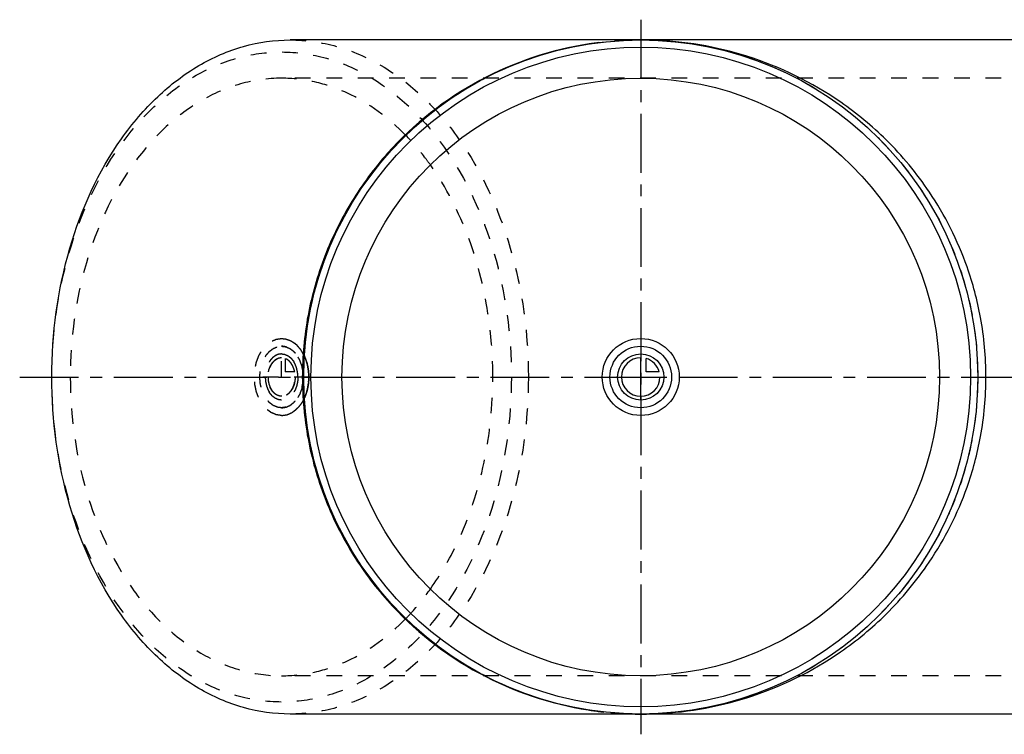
# Model space of a CAD drawing. Header units: millimetres. Extents: x 119 to 880, y 352 to 648.
# Tile 1 of 2: x 119 to 528, y 352 to 648. Entities that reach past the tile are written whole.
import ezdxf

# ---------------------------------------------------------------- set-up
doc = ezdxf.new("R2010")
doc.units = ezdxf.units.MM
doc.header["$LTSCALE"] = 65.185185
doc.linetypes.add('CENTER', pattern=[0.6, 0.375, -0.075, 0.075, -0.075])
doc.linetypes.add('HIDDEN', pattern=[0.2, 0.1, -0.1])
for name, color, linetype in [('ACHSEN_S', 7, 'CONTINUOUS'), ('FASEN', 7, 'CONTINUOUS'), ('KOERPER', 7, 'CONTINUOUS'), ('KONST.EL_MIT_GEO', 7, 'CONTINUOUS'), ('KURVEN', 7, 'CONTINUOUS')]:
    doc.layers.add(name, color=color, linetype=linetype)

msp = doc.modelspace()

# ---------------------------------------------------------------- linework, layer by layer
at = {"layer": 'ACHSEN_S', "color": 2, "linetype": 'CENTER'}
for p, q in [((376.96, 648.41), (376.96, 351.59)), ((118.97, 500), (880, 500))]:
    msp.add_line(p, q, dxfattribs=at)
at = {"layer": 'FASEN', "color": 7, "linetype": 'Continuous'}
for radius in [140, 137]:
    msp.add_circle((376.96, 500), radius, dxfattribs=at)
for points, knots in [([(132.3, 500), (132.3, 518.03), (137, 552.99), (154.83, 592.42), (175.38, 616.62), (192.62, 629.86), (211.5, 638.11), (224.8, 640), (231.3, 640)], [0, 0, 0, 0, 0.287048, 0.553568, 0.675502, 0.789331, 0.896544, 1, 1, 1, 1]), ([(231.3, 360), (224.8, 360), (211.5, 361.89), (192.62, 370.14), (175.38, 383.38), (154.83, 407.58), (137, 447.01), (132.3, 481.97), (132.3, 500)], [0, 0, 0, 0, 0.103456, 0.210669, 0.324498, 0.446432, 0.712952, 1, 1, 1, 1])]:
    msp.add_open_spline(points, degree=3, knots=knots, dxfattribs=at)
at = {"layer": 'FASEN', "color": 8, "linetype": 'HIDDEN'}
for points, knots in [([(231.3, 640), (237.8, 640), (251.1, 638.11), (269.98, 629.86), (287.22, 616.62), (307.77, 592.42), (325.6, 552.99), (330.29, 518.03), (330.29, 500)], [0, 0, 0, 0, 0.103456, 0.210669, 0.324498, 0.446432, 0.712952, 1, 1, 1, 1]), ([(132.3, 500), (132.3, 517.39), (136.83, 551.1), (154.02, 589.12), (173.84, 612.45), (190.46, 625.22), (208.68, 633.18), (227.76, 635.89), (246.85, 633.18), (265.06, 625.22), (281.69, 612.45), (301.51, 589.12), (318.69, 551.1), (323.22, 517.39), (323.22, 500)], [0, 0, 0, 0, 0.143524, 0.276784, 0.337751, 0.394666, 0.448272, 0.5, 0.551728, 0.605334, 0.662249, 0.723216, 0.856476, 1, 1, 1, 1]), ([(323.22, 500), (323.22, 482.61), (318.69, 448.9), (301.51, 410.88), (281.69, 387.55), (265.06, 374.78), (246.85, 366.82), (227.76, 364.11), (208.68, 366.82), (190.46, 374.78), (173.84, 387.55), (154.02, 410.88), (136.83, 448.9), (132.3, 482.61), (132.3, 500)], [0, 0, 0, 0, 0.143524, 0.276784, 0.337751, 0.394666, 0.448272, 0.5, 0.551728, 0.605334, 0.662249, 0.723216, 0.856476, 1, 1, 1, 1]), ([(330.29, 500), (330.29, 481.97), (325.6, 447.01), (307.77, 407.58), (287.22, 383.38), (269.98, 370.14), (251.1, 361.89), (237.8, 360), (231.3, 360)], [0, 0, 0, 0, 0.287048, 0.553568, 0.675502, 0.789331, 0.896544, 1, 1, 1, 1])]:
    msp.add_open_spline(points, degree=3, knots=knots, dxfattribs=at)
at = {"layer": 'KOERPER', "color": 7, "linetype": 'Continuous'}
for p, q in [((772.24, 640), (231.3, 640)), ((772.24, 360), (231.3, 360))]:
    msp.add_line(p, q, dxfattribs=at)
at = {"layer": 'KOERPER', "color": 8, "linetype": 'HIDDEN'}
for p, q in [((774.36, 624.1), (227.76, 624.1)), ((774.36, 375.9), (227.76, 375.9))]:
    msp.add_line(p, q, dxfattribs=at)
at = {"layer": 'KOERPER', "color": 7, "linetype": 'Continuous'}
msp.add_circle((376.96, 500), 124.1, dxfattribs=at)
at = {"layer": 'KOERPER', "color": 8, "linetype": 'HIDDEN'}
for points, knots in [([(227.76, 624.1), (222, 624.1), (210.21, 622.43), (193.48, 615.11), (178.19, 603.37), (159.98, 581.92), (144.17, 546.97), (140.01, 515.99), (140.01, 500)], [0, 0, 0, 0, 0.103456, 0.210669, 0.324498, 0.446432, 0.712951, 1, 1, 1, 1]), ([(279.36, 600.38), (272.35, 607.59), (260.16, 616.72), (241.72, 623.04), (232.37, 624.1), (227.76, 624.1)], [0, 0, 0, 0, 0.518936, 0.762291, 1, 1, 1, 1]), ([(289.59, 588.06), (288.8, 589.17), (285.63, 593.47), (282.13, 597.53), (279.36, 600.38)], [0, 0, 0, 0, 0.255073, 1, 1, 1, 1]), ([(315.52, 500), (315.52, 508.13), (313.41, 538.88), (302.78, 569.55), (289.59, 588.06)], [0, 0, 0, 0, 0.263351, 1, 1, 1, 1]), ([(140.01, 500), (140.01, 484.01), (144.17, 453.03), (159.98, 418.08), (178.19, 396.63), (193.48, 384.89), (210.21, 377.57), (222, 375.9), (227.76, 375.9)], [0, 0, 0, 0, 0.287049, 0.553568, 0.675502, 0.789331, 0.896544, 1, 1, 1, 1]), ([(289.59, 411.94), (293.81, 417.86), (309.31, 444.71), (315.52, 476.4), (315.52, 500)], [0, 0, 0, 0, 0.23556, 1, 1, 1, 1]), ([(279.36, 399.62), (280.27, 400.56), (283.92, 404.46), (287.26, 408.65), (289.59, 411.94)], [0, 0, 0, 0, 0.245107, 1, 1, 1, 1]), ([(227.76, 375.9), (232.37, 375.9), (241.72, 376.96), (260.16, 383.28), (272.35, 392.41), (279.36, 399.62)], [0, 0, 0, 0, 0.237709, 0.481064, 1, 1, 1, 1])]:
    msp.add_open_spline(points, degree=3, knots=knots, dxfattribs=at)
at = {"layer": 'KONST.EL_MIT_GEO', "color": 8, "linetype": 'HIDDEN'}
for p, q in [((372.7, 639.94), (372.53, 639.93)), ((381.5, 639.93), (380.7, 639.95)), ((372.6, 360.07), (372.8, 360.06)), ((381.17, 360.06), (381.43, 360.07))]:
    msp.add_line(p, q, dxfattribs=at)
msp.add_circle((376.96, 500), 140, dxfattribs=at)
for centre, radius, start, end in [((376.97, 498.71), 141.29, 91.8039, 98.75), ((376.97, 498.74), 141.26, 90.0016, 91.7301), ((376.96, 492.9), 147.1, 88.5453, 89.9995), ((376.96, 501.12), 141.12, 261.1114, 264.9465), ((376.97, 501.29), 141.29, 264.9471, 268.2298), ((376.97, 501.27), 141.27, 268.3073, 269.9979), ((376.96, 506.93), 146.93, 269.9997, 271.6402)]:
    msp.add_arc(centre, radius, start, end, dxfattribs=at)
at = {"layer": 'KONST.EL_MIT_GEO', "color": 7, "linetype": 'Continuous'}
for points, knots in [([(355.48, 638.36), (339.73, 635.93), (308.48, 625.51), (275.99, 599.82), (256.22, 573.16), (244.96, 550.36), (237.96, 525.68), (236.38, 508.56), (236.38, 500)], [0, 0, 0, 0, 0.241301, 0.487656, 0.613776, 0.741469, 0.870398, 1, 1, 1, 1]), ([(520.38, 500), (520.38, 508.28), (518.96, 523.84), (511.93, 550.14), (499.07, 575.65), (480.32, 598.22), (455.57, 618.74), (422.71, 634.82), (394.87, 639.52), (381.5, 639.93)], [0, 0, 0, 0, 0.114128, 0.214073, 0.374171, 0.503453, 0.616174, 0.81552, 1, 1, 1, 1]), ([(236.38, 500), (236.38, 491.45), (237.96, 474.35), (244.93, 449.71), (256.16, 426.94), (275.88, 400.31), (308.27, 374.62), (339.43, 364.15), (355.15, 361.7)], [0, 0, 0, 0, 0.12966, 0.258613, 0.386314, 0.512418, 0.758736, 1, 1, 1, 1]), ([(381.43, 360.07), (394.8, 360.47), (422.64, 365.16), (455.51, 381.23), (480.27, 401.73), (499.04, 424.3), (511.91, 449.81), (518.95, 476.13), (520.38, 491.71), (520.38, 500)], [0, 0, 0, 0, 0.184448, 0.383747, 0.496435, 0.625674, 0.785744, 0.885738, 1, 1, 1, 1])]:
    msp.add_open_spline(points, degree=3, knots=knots, dxfattribs=at)
at = {"layer": 'KURVEN', "color": 8, "linetype": 'HIDDEN'}
for p, q in [((227.76, 500), (227.76, 508)), ((229.32, 507.69), (229.32, 502.2)), ((239.51, 500), (216.45, 500)), ((233.2, 502.2), (229.32, 502.2))]:
    msp.add_line(p, q, dxfattribs=at)
at = {"layer": 'KURVEN', "color": 40, "linetype": 'Continuous'}
for p, q in [((376.96, 490.4), (376.96, 508)), ((379.16, 502.2), (379.16, 507.69)), ((367.36, 500), (384.96, 500)), ((384.65, 502.2), (379.16, 502.2))]:
    msp.add_line(p, q, dxfattribs=at)
for radius in [16, 12.8, 9.6]:
    msp.add_circle((376.96, 500), radius, dxfattribs=at)
for start, end in [(90, 360), (15.962, 74.038)]:
    msp.add_arc((376.96, 500), 8, start, end, dxfattribs=at)
at = {"layer": 'KURVEN', "color": 8, "linetype": 'HIDDEN'}
for points, knots in [([(227.76, 484), (227.4, 484.05), (226.85, 484.13), (226.21, 484.21), (225.84, 484.27), (225.56, 484.28), (225.3, 484.42), (224.95, 484.56), (224.51, 484.76), (224.07, 484.94), (223.72, 485.1), (223.45, 485.19), (223.21, 485.4), (222.88, 485.63), (222.48, 485.94), (222.07, 486.24), (221.75, 486.5), (221.5, 486.65), (221.29, 486.93), (220.99, 487.26), (220.63, 487.68), (220.21, 488.19), (219.74, 488.66), (219.42, 489.3), (219.06, 489.89), (218.72, 490.5), (218.34, 491.07), (218.11, 491.79), (217.84, 492.47), (217.59, 493.17), (217.29, 493.83), (217.17, 494.6), (216.99, 495.34), (216.84, 496.09), (216.64, 496.82), (216.63, 497.63), (216.56, 498.42), (216.52, 499.21), (216.42, 500), (216.51, 500.78), (216.55, 501.55), (216.62, 502.33), (216.63, 503.12), (216.83, 503.85), (216.98, 504.6), (217.15, 505.35), (217.27, 506.11), (217.57, 506.78), (217.82, 507.48), (218.09, 508.16), (218.31, 508.88), (218.7, 509.46), (219.05, 510.08), (219.35, 510.6), (219.59, 511), (219.75, 511.33), (219.98, 511.56), (220.26, 511.89), (220.62, 512.3), (220.97, 512.72), (221.26, 513.04), (221.46, 513.31), (221.72, 513.48), (222.04, 513.73), (222.44, 514.03), (222.85, 514.34), (223.17, 514.58), (223.41, 514.79), (223.68, 514.88), (224.03, 515.04), (224.47, 515.23), (224.91, 515.42), (225.26, 515.56), (225.52, 515.71), (225.81, 515.72), (226.18, 515.78), (226.83, 515.87), (227.39, 515.95), (227.76, 516)], [0, 0, 0, 0, 0.03125, 0.046875, 0.054688, 0.0625, 0.070312, 0.078125, 0.09375, 0.109375, 0.117188, 0.125, 0.132812, 0.140625, 0.15625, 0.171875, 0.179688, 0.1875, 0.195312, 0.203125, 0.21875, 0.234375, 0.25, 0.265625, 0.28125, 0.296875, 0.3125, 0.328125, 0.34375, 0.359375, 0.375, 0.390625, 0.40625, 0.421875, 0.4375, 0.453125, 0.46875, 0.484375, 0.5, 0.515625, 0.53125, 0.546875, 0.5625, 0.578125, 0.59375, 0.609375, 0.625, 0.640625, 0.65625, 0.671875, 0.6875, 0.703125, 0.71875, 0.734375, 0.742188, 0.75, 0.757812, 0.765625, 0.78125, 0.796875, 0.804688, 0.8125, 0.820312, 0.828125, 0.84375, 0.859375, 0.867188, 0.875, 0.882812, 0.890625, 0.90625, 0.921875, 0.929688, 0.9375, 0.945312, 0.953125, 0.96875, 1, 1, 1, 1]), ([(227.76, 516), (228.23, 515.95), (228.8, 515.86), (229.5, 515.81), (229.95, 515.67), (230.51, 515.46), (231.07, 515.27), (231.52, 515.09), (231.95, 514.8), (232.39, 514.55), (232.82, 514.27), (233.15, 514.09), (233.43, 513.8), (233.83, 513.45), (234.21, 513.08), (234.61, 512.74), (234.96, 512.31), (235.39, 511.73), (235.84, 511.18), (236.17, 510.71), (236.59, 509.9), (236.95, 509.26), (237.24, 508.74)], [0, 0, 0, 0, 0.125, 0.15625, 0.1875, 0.25, 0.3125, 0.34375, 0.375, 0.4375, 0.46875, 0.5, 0.53125, 0.5625, 0.625, 0.65625, 0.6875, 0.75, 0.8125, 0.84375, 0.875, 1, 1, 1, 1]), ([(237.24, 508.74), (237.05, 509.07), (236.68, 509.73), (236.21, 510.54), (235.85, 511.23), (235.37, 511.74), (234.92, 512.3), (234.46, 512.84), (234.12, 513.26), (233.71, 513.54), (233.18, 513.96), (232.64, 514.38), (232.11, 514.79), (231.53, 515), (230.82, 515.33), (230.11, 515.68), (229.5, 515.74), (229.05, 515.82), (228.59, 515.89), (228.22, 515.94), (227.94, 516), (227.81, 515.99), (227.77, 515.99)], [0, 0, 0, 0, 0.08054, 0.161081, 0.201351, 0.241621, 0.322161, 0.362432, 0.402702, 0.442972, 0.483242, 0.563783, 0.604053, 0.644323, 0.724863, 0.805404, 0.845674, 0.885944, 0.926214, 0.966484, 0.98662, 1, 1, 1, 1]), ([(227.76, 487.2), (227.47, 487.24), (227.03, 487.3), (226.45, 487.39), (226, 487.41), (225.58, 487.63), (225.16, 487.8), (224.74, 487.99), (224.31, 488.13), (223.93, 488.47), (223.53, 488.75), (223.15, 489.05), (222.74, 489.31), (222.41, 489.75), (222.06, 490.14), (221.72, 490.55), (221.34, 490.93), (221.09, 491.44), (220.8, 491.91), (220.53, 492.4), (220.22, 492.86), (220.04, 493.44), (219.82, 493.98), (219.62, 494.53), (219.38, 495.07), (219.29, 495.68), (219.15, 496.27), (219.03, 496.88), (218.87, 497.46), (218.85, 498.11), (218.8, 498.73), (218.76, 499.37), (218.69, 500), (218.76, 500.62), (218.8, 501.24), (218.85, 501.86), (218.86, 502.49), (219.02, 503.08), (219.14, 503.68), (219.27, 504.28), (219.37, 504.89), (219.61, 505.43), (219.81, 505.98), (220.02, 506.53), (220.2, 507.1), (220.52, 507.57), (220.79, 508.07), (221.08, 508.55), (221.35, 509.08), (221.71, 509.44), (222.04, 509.85), (222.39, 510.23), (222.71, 510.67), (223.12, 510.92), (223.51, 511.23), (223.9, 511.51), (224.28, 511.85), (224.71, 511.99), (225.13, 512.19), (225.55, 512.36), (225.97, 512.58), (226.42, 512.6), (227.02, 512.7), (227.47, 512.76), (227.76, 512.8)], [0, 0, 0, 0, 0.03125, 0.046875, 0.0625, 0.078125, 0.09375, 0.109375, 0.125, 0.140625, 0.15625, 0.171875, 0.1875, 0.203125, 0.21875, 0.234375, 0.25, 0.265625, 0.28125, 0.296875, 0.3125, 0.328125, 0.34375, 0.359375, 0.375, 0.390625, 0.40625, 0.421875, 0.4375, 0.453125, 0.46875, 0.484375, 0.5, 0.515625, 0.53125, 0.546875, 0.5625, 0.578125, 0.59375, 0.609375, 0.625, 0.640625, 0.65625, 0.671875, 0.6875, 0.703125, 0.71875, 0.734375, 0.75, 0.765625, 0.78125, 0.796875, 0.8125, 0.828125, 0.84375, 0.859375, 0.875, 0.890625, 0.90625, 0.921875, 0.9375, 0.953125, 0.96875, 1, 1, 1, 1]), ([(227.76, 512.8), (228.02, 512.76), (228.4, 512.71), (228.92, 512.64), (229.24, 512.59), (229.5, 512.57), (229.75, 512.46), (230.19, 512.28), (230.68, 512.04), (231.2, 511.86), (231.65, 511.51), (232.21, 511.07), (232.79, 510.67), (233.19, 510.18), (233.49, 509.83), (233.79, 509.47), (234.21, 509.02), (234.6, 508.29), (235.01, 507.58), (235.34, 507.03), (235.57, 506.35), (235.82, 505.7), (236.03, 505.13), (236.16, 504.8), (236.25, 504.26), (236.44, 503.47), (236.58, 502.75), (236.65, 502.4)], [0, 0, 0, 0, 0.0625, 0.09375, 0.125, 0.140625, 0.15625, 0.1875, 0.25, 0.28125, 0.3125, 0.375, 0.4375, 0.46875, 0.5, 0.53125, 0.5625, 0.625, 0.6875, 0.71875, 0.75, 0.8125, 0.84375, 0.859375, 0.875, 0.9375, 1, 1, 1, 1]), ([(236.69, 502.13), (236.62, 502.51), (236.51, 503.08), (236.36, 503.83), (236.24, 504.59), (235.9, 505.47), (235.61, 506.26), (235.44, 506.81), (235.26, 507.12), (234.96, 507.67), (234.61, 508.29), (234.27, 508.92), (233.82, 509.42), (233.4, 509.93), (232.99, 510.48), (232.49, 510.84), (232.01, 511.22), (231.54, 511.63), (231.15, 511.84), (230.75, 512.02), (230.21, 512.27), (229.68, 512.53), (229.12, 512.59), (228.7, 512.67), (228.28, 512.73), (227.97, 512.8), (227.8, 512.79), (227.76, 512.79)], [0, 0, 0, 0, 0.066136, 0.099205, 0.132273, 0.198409, 0.264546, 0.28108, 0.297614, 0.330682, 0.396819, 0.429887, 0.462955, 0.529091, 0.56216, 0.595228, 0.661364, 0.694433, 0.727501, 0.760569, 0.793637, 0.859774, 0.892842, 0.92591, 0.958978, 0.992047, 1, 1, 1, 1]), ([(227.76, 509.6), (227.54, 509.57), (227.21, 509.53), (226.78, 509.46), (226.44, 509.44), (226.12, 509.27), (225.8, 509.14), (225.48, 508.99), (225.15, 508.89), (224.87, 508.63), (224.57, 508.42), (224.28, 508.19), (223.98, 508), (223.73, 507.67), (223.47, 507.37), (223.21, 507.06), (222.93, 506.78), (222.74, 506.4), (222.53, 506.04), (222.32, 505.67), (222.09, 505.33), (221.96, 504.89), (221.79, 504.47), (221.64, 504.05), (221.46, 503.64), (221.39, 503.18), (221.29, 502.73), (221.2, 502.28), (221.08, 501.84), (221.07, 501.35), (221.03, 500.73), (220.94, 499.93), (221.04, 499.16), (221.08, 498.54), (221.1, 498.07), (221.22, 497.62), (221.31, 497.16), (221.42, 496.71), (221.5, 496.24), (221.68, 495.84), (221.83, 495.42), (222, 495.02), (222.13, 494.59), (222.37, 494.24), (222.58, 493.87), (222.8, 493.51), (223, 493.12), (223.28, 492.85), (223.53, 492.55), (223.79, 492.27), (224.04, 491.95), (224.35, 491.75), (224.64, 491.52), (224.95, 491.31), (225.24, 491.06), (225.56, 490.96), (225.88, 490.82), (226.2, 490.7), (226.51, 490.54), (226.86, 490.53), (227.3, 490.46), (227.64, 490.43), (227.87, 490.4)], [0, 0, 0, 0, 0.03125, 0.046875, 0.0625, 0.078125, 0.09375, 0.109375, 0.125, 0.140625, 0.15625, 0.171875, 0.1875, 0.203125, 0.21875, 0.234375, 0.25, 0.265625, 0.28125, 0.296875, 0.3125, 0.328125, 0.34375, 0.359375, 0.375, 0.390625, 0.40625, 0.421875, 0.4375, 0.453125, 0.46875, 0.5, 0.53125, 0.546875, 0.5625, 0.578125, 0.59375, 0.609375, 0.625, 0.640625, 0.65625, 0.671875, 0.6875, 0.703125, 0.71875, 0.734375, 0.75, 0.765625, 0.78125, 0.796875, 0.8125, 0.828125, 0.84375, 0.859375, 0.875, 0.890625, 0.90625, 0.921875, 0.9375, 0.953125, 0.96875, 1, 1, 1, 1]), ([(227.85, 492), (227.67, 492.02), (227.39, 492.05), (227.03, 492.1), (226.75, 492.11), (226.48, 492.24), (226.21, 492.34), (225.94, 492.46), (225.67, 492.55), (225.43, 492.75), (225.18, 492.92), (224.94, 493.11), (224.68, 493.26), (224.47, 493.54), (224.25, 493.78), (224.04, 494.03), (223.8, 494.26), (223.64, 494.58), (223.46, 494.87), (223.28, 495.17), (223.09, 495.45), (222.97, 495.82), (222.79, 496.28), (222.53, 496.85), (222.41, 497.61), (222.19, 498.34), (222.19, 499.14), (222.07, 499.93), (222.17, 500.71), (222.17, 501.49), (222.38, 502.24), (222.49, 503.03), (222.8, 503.69), (223.01, 504.41), (223.33, 504.91), (223.57, 505.31), (223.73, 505.64), (223.96, 505.87), (224.17, 506.13), (224.38, 506.37), (224.58, 506.64), (224.84, 506.81), (225.09, 507.01), (225.34, 507.19), (225.58, 507.4), (225.85, 507.49), (226.11, 507.61), (226.37, 507.72), (226.63, 507.86), (226.92, 507.87), (227.29, 507.94), (227.58, 507.97), (227.76, 508)], [0, 0, 0, 0, 0.03125, 0.046875, 0.0625, 0.078125, 0.09375, 0.109375, 0.125, 0.140625, 0.15625, 0.171875, 0.1875, 0.203125, 0.21875, 0.234375, 0.25, 0.265625, 0.28125, 0.296875, 0.3125, 0.328125, 0.34375, 0.375, 0.40625, 0.4375, 0.46875, 0.5, 0.53125, 0.5625, 0.59375, 0.625, 0.65625, 0.6875, 0.71875, 0.734375, 0.75, 0.765625, 0.78125, 0.796875, 0.8125, 0.828125, 0.84375, 0.859375, 0.875, 0.890625, 0.90625, 0.921875, 0.9375, 0.953125, 0.96875, 1, 1, 1, 1]), ([(227.76, 508), (227.58, 507.97), (227.22, 507.92), (226.82, 507.84), (226.55, 507.82), (226.37, 507.73), (226.07, 507.59), (225.73, 507.4), (225.37, 507.26), (225.06, 506.98), (224.68, 506.64), (224.28, 506.33), (224.03, 505.95), (223.77, 505.59), (223.41, 505.16), (223.13, 504.49), (222.88, 503.95), (222.67, 503.51), (222.57, 503.02), (222.44, 502.54), (222.3, 502.07), (222.23, 501.56), (222.18, 500.9), (222.13, 500.39), (222.11, 500.13)], [0, 0, 0, 0, 0.0625, 0.125, 0.140625, 0.15625, 0.1875, 0.25, 0.28125, 0.3125, 0.375, 0.4375, 0.46875, 0.5, 0.5625, 0.625, 0.6875, 0.71875, 0.75, 0.8125, 0.84375, 0.875, 0.9375, 1, 1, 1, 1]), ([(234.55, 500), (234.53, 500.31), (234.5, 500.78), (234.45, 501.4), (234.44, 501.87), (234.32, 502.31), (234.23, 502.76), (234.13, 503.21), (234.06, 503.67), (233.88, 504.07), (233.73, 504.49), (233.57, 504.9), (233.43, 505.33), (233.2, 505.68), (232.99, 506.05), (232.77, 506.41), (232.58, 506.81), (232.3, 507.08), (232.05, 507.39), (231.79, 507.67), (231.55, 508), (231.25, 508.19), (230.96, 508.42), (230.66, 508.63), (230.38, 508.89), (230.05, 508.99), (229.74, 509.14), (229.42, 509.27), (229.11, 509.44), (228.77, 509.45), (228.32, 509.53), (227.99, 509.57), (227.76, 509.6)], [0, 0, 0, 0, 0.0625, 0.09375, 0.125, 0.15625, 0.1875, 0.21875, 0.25, 0.28125, 0.3125, 0.34375, 0.375, 0.40625, 0.4375, 0.46875, 0.5, 0.53125, 0.5625, 0.59375, 0.625, 0.65625, 0.6875, 0.71875, 0.75, 0.78125, 0.8125, 0.84375, 0.875, 0.90625, 0.9375, 1, 1, 1, 1]), ([(227.76, 509.6), (227.98, 509.57), (228.31, 509.53), (228.75, 509.46), (229.09, 509.44), (229.4, 509.27), (229.72, 509.15), (230.03, 509), (230.36, 508.9), (230.64, 508.65), (230.94, 508.44), (231.23, 508.21), (231.53, 508.02), (231.78, 507.69), (232.04, 507.4), (232.3, 507.09), (232.58, 506.81), (232.77, 506.42), (232.99, 506.07), (233.19, 505.7), (233.42, 505.36), (233.56, 504.92), (233.72, 504.52), (233.87, 504.1), (234.05, 503.7), (234.12, 503.24), (234.23, 502.79), (234.32, 502.34), (234.44, 501.91), (234.45, 501.42), (234.5, 500.79), (234.53, 500.32), (234.55, 500)], [0, 0, 0, 0, 0.0625, 0.09375, 0.125, 0.15625, 0.1875, 0.21875, 0.25, 0.28125, 0.3125, 0.34375, 0.375, 0.40625, 0.4375, 0.46875, 0.5, 0.53125, 0.5625, 0.59375, 0.625, 0.65625, 0.6875, 0.71875, 0.75, 0.78125, 0.8125, 0.84375, 0.875, 0.90625, 0.9375, 1, 1, 1, 1]), ([(233.2, 502.2), (233.12, 502.51), (233, 502.99), (232.82, 503.6), (232.62, 504.03), (232.46, 504.47), (232.24, 504.87), (232, 505.26), (231.78, 505.67), (231.49, 505.97), (231.23, 506.31), (230.95, 506.62), (230.63, 506.85), (230.34, 507.13), (229.89, 507.39), (229.55, 507.57), (229.32, 507.69)], [0, 0, 0, 0, 0.125, 0.1875, 0.25, 0.3125, 0.375, 0.4375, 0.5, 0.5625, 0.625, 0.6875, 0.75, 0.8125, 0.875, 1, 1, 1, 1]), ([(234.55, 500), (234.53, 499.69), (234.5, 499.22), (234.45, 498.6), (234.44, 498.13), (234.32, 497.68), (234.23, 497.22), (234.12, 496.77), (234.05, 496.3), (233.87, 495.9), (233.72, 495.48), (233.56, 495.08), (233.42, 494.65), (233.19, 494.3), (232.98, 493.92), (232.76, 493.56), (232.56, 493.17), (232.29, 492.9), (232.04, 492.59), (231.77, 492.31), (231.53, 491.98), (231.22, 491.79), (230.93, 491.55), (230.62, 491.34), (230.33, 491.09), (230.01, 490.99), (229.69, 490.84), (229.38, 490.72), (229.06, 490.55), (228.72, 490.54), (228.39, 490.48), (228.05, 490.45), (227.71, 490.37), (227.39, 490.46), (227.06, 490.49), (226.73, 490.55), (226.4, 490.57), (226.08, 490.75), (225.75, 490.88), (225.44, 491.03), (225.1, 491.14), (224.82, 491.39), (224.53, 491.61), (224.24, 491.84), (223.94, 492.04), (223.69, 492.37), (223.43, 492.67), (223.18, 492.98), (222.9, 493.27), (222.71, 493.65), (222.5, 494.01), (222.3, 494.38), (222.07, 494.73), (221.93, 495.17), (221.77, 495.59), (221.62, 496.01), (221.44, 496.43), (221.37, 496.89), (221.27, 497.33), (221.19, 497.79), (221.07, 498.23), (221.07, 498.72), (221.02, 499.35), (221, 499.83), (220.98, 500.15)], [0, 0, 0, 0, 0.03125, 0.046875, 0.0625, 0.078125, 0.09375, 0.109375, 0.125, 0.140625, 0.15625, 0.171875, 0.1875, 0.203125, 0.21875, 0.234375, 0.25, 0.265625, 0.28125, 0.296875, 0.3125, 0.328125, 0.34375, 0.359375, 0.375, 0.390625, 0.40625, 0.421875, 0.4375, 0.453125, 0.46875, 0.484375, 0.5, 0.515625, 0.53125, 0.546875, 0.5625, 0.578125, 0.59375, 0.609375, 0.625, 0.640625, 0.65625, 0.671875, 0.6875, 0.703125, 0.71875, 0.734375, 0.75, 0.765625, 0.78125, 0.796875, 0.8125, 0.828125, 0.84375, 0.859375, 0.875, 0.890625, 0.90625, 0.921875, 0.9375, 0.953125, 0.96875, 1, 1, 1, 1]), ([(222.11, 500.13), (222.12, 499.87), (222.16, 499.35), (222.16, 498.56), (222.37, 497.81), (222.48, 497.02), (222.78, 496.36), (222.98, 495.63), (223.31, 495.14), (223.54, 494.73), (223.71, 494.4), (223.93, 494.17), (224.14, 493.91), (224.35, 493.66), (224.55, 493.39), (224.81, 493.22), (225.05, 493.02), (225.3, 492.84), (225.54, 492.62), (225.81, 492.53), (226.07, 492.4), (226.34, 492.3), (226.59, 492.15), (226.88, 492.14), (227.16, 492.08), (227.43, 492.05), (227.72, 491.98), (227.99, 492.04), (228.26, 492.07), (228.54, 492.11), (228.82, 492.12), (229.08, 492.26), (229.35, 492.36), (229.62, 492.48), (229.9, 492.57), (230.13, 492.77), (230.38, 492.95), (230.62, 493.14), (230.88, 493.29), (231.09, 493.57), (231.31, 493.81), (231.52, 494.07), (231.76, 494.3), (231.92, 494.62), (232.1, 494.91), (232.27, 495.22), (232.46, 495.5), (232.58, 495.87), (232.76, 496.33), (233.02, 496.9), (233.13, 497.67), (233.34, 498.39), (233.35, 499.21), (233.4, 499.73), (233.42, 500)], [0, 0, 0, 0, 0.03125, 0.0625, 0.09375, 0.125, 0.15625, 0.1875, 0.21875, 0.234375, 0.25, 0.265625, 0.28125, 0.296875, 0.3125, 0.328125, 0.34375, 0.359375, 0.375, 0.390625, 0.40625, 0.421875, 0.4375, 0.453125, 0.46875, 0.484375, 0.5, 0.515625, 0.53125, 0.546875, 0.5625, 0.578125, 0.59375, 0.609375, 0.625, 0.640625, 0.65625, 0.671875, 0.6875, 0.703125, 0.71875, 0.734375, 0.75, 0.765625, 0.78125, 0.796875, 0.8125, 0.828125, 0.84375, 0.875, 0.90625, 0.9375, 0.96875, 1, 1, 1, 1]), ([(233.42, 500), (233.4, 499.75), (233.35, 499.24), (233.32, 498.47), (233.16, 497.73), (233, 497.12), (232.9, 496.61), (232.7, 496.18), (232.46, 495.64), (232.19, 494.97), (231.84, 494.53), (231.59, 494.16), (231.34, 493.77), (230.94, 493.44), (230.55, 493.09), (230.25, 492.8), (229.9, 492.65), (229.56, 492.46), (229.26, 492.31), (229.1, 492.22), (228.81, 492.19), (228.41, 492.1), (228.04, 492.03), (227.85, 492)], [0, 0, 0, 0, 0.0625, 0.125, 0.1875, 0.25, 0.28125, 0.3125, 0.375, 0.4375, 0.5, 0.53125, 0.5625, 0.625, 0.6875, 0.71875, 0.75, 0.8125, 0.84375, 0.859375, 0.875, 0.9375, 1, 1, 1, 1]), ([(227.76, 487.21), (227.79, 487.21), (227.95, 487.2), (228.25, 487.26), (228.67, 487.33), (229.09, 487.4), (229.65, 487.46), (230.18, 487.72), (230.7, 487.96), (231.1, 488.13), (231.49, 488.33), (231.97, 488.74), (232.46, 489.13), (232.96, 489.49), (233.37, 490.04), (233.8, 490.55), (234.25, 491.05), (234.59, 491.67), (234.94, 492.29), (235.24, 492.85), (235.42, 493.15), (235.59, 493.7), (235.88, 494.49), (236.22, 495.37), (236.35, 496.14), (236.5, 496.91), (236.61, 497.48), (236.69, 497.87)], [0, 0, 0, 0, 0.005509, 0.038659, 0.071809, 0.104958, 0.138108, 0.204408, 0.237557, 0.270707, 0.303857, 0.337006, 0.403306, 0.436455, 0.469605, 0.535904, 0.569054, 0.602204, 0.668503, 0.701653, 0.718228, 0.734803, 0.801102, 0.867401, 0.900551, 0.933701, 1, 1, 1, 1]), ([(236.65, 497.6), (236.58, 497.25), (236.44, 496.55), (236.26, 495.77), (236.17, 495.24), (236.05, 494.91), (235.84, 494.34), (235.58, 493.69), (235.36, 493.01), (235.03, 492.45), (234.62, 491.75), (234.24, 491.01), (233.82, 490.56), (233.52, 490.2), (233.21, 489.85), (232.82, 489.35), (232.24, 488.95), (231.67, 488.51), (231.23, 488.15), (230.71, 487.97), (230.22, 487.74), (229.78, 487.55), (229.53, 487.44), (229.26, 487.42), (228.94, 487.36), (228.42, 487.29), (228.02, 487.24), (227.76, 487.2)], [0, 0, 0, 0, 0.0625, 0.125, 0.140625, 0.15625, 0.1875, 0.25, 0.28125, 0.3125, 0.375, 0.4375, 0.46875, 0.5, 0.53125, 0.5625, 0.625, 0.6875, 0.71875, 0.75, 0.8125, 0.84375, 0.859375, 0.875, 0.90625, 0.9375, 1, 1, 1, 1]), ([(227.76, 484.01), (227.79, 484.01), (227.9, 484), (228.16, 484.06), (228.54, 484.11), (228.99, 484.17), (229.44, 484.24), (230.06, 484.3), (230.76, 484.65), (231.48, 484.97), (232.05, 485.18), (232.59, 485.59), (233.13, 486), (233.66, 486.42), (234.07, 486.7), (234.41, 487.11), (234.88, 487.65), (235.33, 488.21), (235.81, 488.71), (236.18, 489.41), (236.67, 490.24), (237.05, 490.92), (237.24, 491.26)], [0, 0, 0, 0, 0.008219, 0.028459, 0.06894, 0.109421, 0.149902, 0.190383, 0.271344, 0.352306, 0.392787, 0.433268, 0.51423, 0.55471, 0.595191, 0.635672, 0.676153, 0.757115, 0.797596, 0.838077, 0.919038, 1, 1, 1, 1]), ([(237.24, 491.26), (236.96, 490.74), (236.59, 490.11), (236.18, 489.31), (235.85, 488.85), (235.42, 488.3), (235, 487.74), (234.65, 487.31), (234.25, 486.96), (233.86, 486.58), (233.46, 486.22), (233.17, 485.92), (232.84, 485.75), (232.42, 485.47), (231.99, 485.22), (231.58, 484.93), (231.12, 484.75), (230.55, 484.56), (229.98, 484.34), (229.52, 484.19), (228.81, 484.14), (228.23, 484.05), (227.76, 484)], [0, 0, 0, 0, 0.125, 0.15625, 0.1875, 0.25, 0.3125, 0.34375, 0.375, 0.4375, 0.46875, 0.5, 0.53125, 0.5625, 0.625, 0.65625, 0.6875, 0.75, 0.8125, 0.84375, 0.875, 1, 1, 1, 1])]:
    msp.add_open_spline(points, degree=3, knots=knots, dxfattribs=at)
for points in [[(238.99, 502.01), (238.95, 502.29), (238.9, 502.87), (238.76, 503.76), (238.59, 504.65), (238.41, 505.46), (238.15, 506.34), (237.89, 507.14), (237.59, 507.92), (237.36, 508.47), (237.24, 508.74)], [(237.24, 508.74), (237.65, 507.78), (238.44, 505.77), (238.8, 503.52), (238.96, 502.34)], [(236.65, 502.4), (236.74, 501.6), (236.89, 500), (236.74, 498.4), (236.65, 497.6)], [(236.81, 500), (236.81, 500.31), (236.8, 501.03), (236.73, 501.74), (236.69, 502.13)], [(236.69, 497.87), (236.75, 498.39), (236.79, 498.93), (236.81, 499.46)], [(236.81, 499.46), (236.81, 499.51), (236.81, 499.69), (236.81, 499.87), (236.81, 500)], [(238.96, 502.34), (239.02, 501.62), (239.13, 500.06), (239.03, 498.49), (238.96, 497.66)], [(239.07, 500.67), (239.06, 500.84), (239.05, 501.28), (239.01, 501.73), (238.99, 502.01)], [(238.99, 497.99), (239.04, 498.66), (239.07, 499.33), (239.08, 500)], [(239.08, 500), (239.08, 500.06), (239.08, 500.28), (239.07, 500.5), (239.07, 500.67)], [(237.24, 491.26), (237.67, 492.27), (238.49, 494.39), (238.84, 496.75), (238.99, 497.99)], [(238.96, 497.66), (238.92, 497.39), (238.86, 496.84), (238.71, 496), (238.54, 495.15), (238.37, 494.38), (238.11, 493.55), (237.86, 492.79), (237.58, 492.04), (237.35, 491.52), (237.24, 491.26)]]:
    msp.add_open_spline(points, degree=3, dxfattribs=at)

doc.saveas('drawing.dxf')
